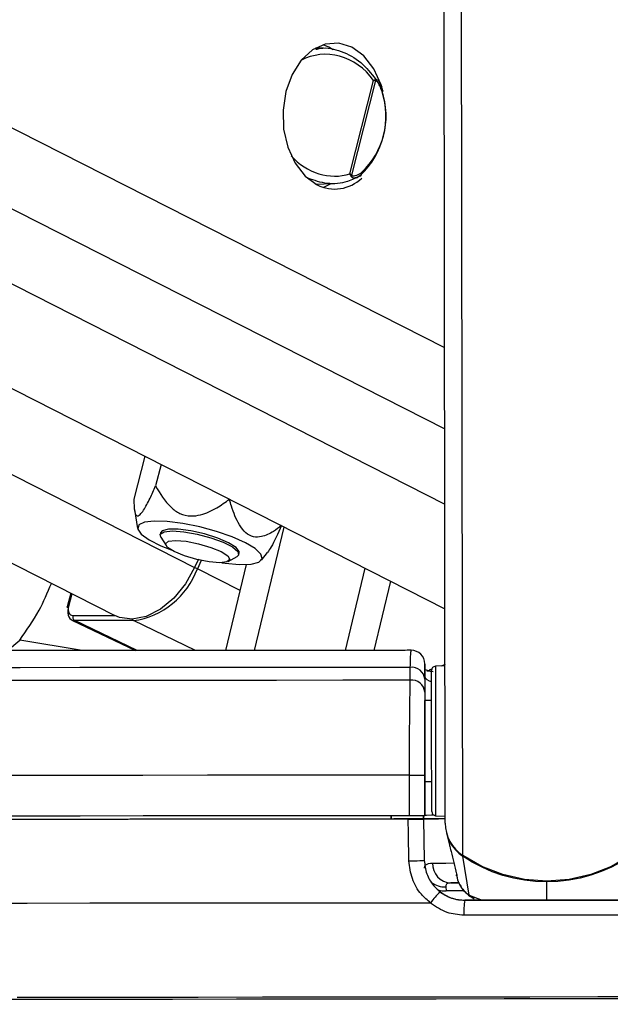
# Model space of a CAD drawing. Header units: millimetres. Extents: x 36407 to 443956, y 6043 to 409364.
# Tile 16 of 73: x 165722 to 167905, y 143756 to 147392. Entities that reach past the tile are written whole.
import ezdxf

# ---------------------------------------------------------------- set-up
doc = ezdxf.new("R2010")
doc.units = ezdxf.units.MM
doc.header["$LTSCALE"] = 50
doc.layers.add('COMPONENT_GEOMETRY', color=7, linetype='Continuous')
doc.styles.add('SLDTEXTSTYLE0', font='TXT', dxfattribs={"width": 0.75})
doc.dimstyles.new('SLDDIMSTYLE2', dxfattribs={"dimtxt": 2500, "dimasz": 165.1, "dimexe": 0, "dimexo": 0.0625, "dimgap": 625, "dimtad": 0, "dimtih": 1, "dimtoh": 1, "dimdec": 0, "dimrnd": 1e-09, "dimzin": 12, "dimdsep": 46, "dimtxsty": 'SLDTEXTSTYLE0', "dimsah": 1, "dimcen": 0.09, "dimadec": 0, "dimazin": 3, "dimtfac": 1, "dimtdec": 0, "dimtofl": 0, "dimtmove": 0, "dimatfit": 3, "dimfxl": 1, "dimfrac": 2, "dimtolj": 1, "dimtzin": 12, "dimarcsym": 0})

# ---------------------------------------------------------------- blocks, each defined once
blk = doc.blocks.new('_D_5')
at = {"layer": 'COMPONENT_GEOMETRY', "color": 7}
for p, q in [((239589.9, 151445.9), (252348.8, 151445.9)), ((252190.1, 151445.9), (252190.1, 97762.1)), ((252190.1, 40109.5), (252190.1, 93793.3)), ((95738.2, 40109.5), (252348.8, 40109.5))]:
    blk.add_line(p, q, dxfattribs=at)
for points in [[(252190.1, 151445.9), (252164.7, 151280.8), (252215.5, 151280.8)], [(252190.1, 40109.5), (252215.5, 40274.6), (252164.7, 40274.6)]]:
    blk.add_solid(points, dxfattribs=at)
at = {"layer": 'COMPONENT_GEOMETRY', "color": 7, "insert": (248495.6, 97016), "char_height": 2500, "attachment_point": 1, "style": 'SLDTEXTSTYLE0'}
blk.add_mtext('2227', dxfattribs=at)

msp = doc.modelspace()

# ---------------------------------------------------------------- linework, layer by layer
at = {"color": 7, "linetype": 'Continuous', "lineweight": 25}
for p, q in [((153970.88, 151981.17), (167294, 145216.88)), ((152722.14, 151970.31), (166073.64, 145191.62)), ((167295.06, 144425.48), (167285.25, 151710.56)), ((166865.34, 147290.4), (166843.25, 147299.53)), ((166881.19, 147281.2), (166865.34, 147290.4)), ((166845.35, 147286.53), (166815.31, 147287.27)), ((166942.84, 146822.88), (167030.41, 147167.81)), ((167037.06, 147167.1), (166948.5, 146818.25)), ((167052.65, 147158.15), (167051.24, 147161.08)), ((167064.56, 147129.99), (167064.6, 147129.87)), ((166979.1, 146814.92), (166984.23, 146817.91)), ((166815.31, 146785.29), (166880.73, 146786.91)), ((166843.25, 146773.03), (166873.72, 146786.73)), ((166184.37, 145780.24), (166144.08, 145621.5)), ((166244.91, 145749.51), (166224.8, 145670.27)), ((166146.07, 145582.93), (166158.1, 145513.02)), ((166590.18, 145062.86), (166699.57, 145518.67)), ((166243.1, 145497.64), (166241.35, 145490.79)), ((166243.66, 145481.11), (166263.48, 145449.98)), ((166383.59, 145399.71), (166368.91, 145369.72)), ((166493.22, 145391.66), (166525.49, 145409.56)), ((166532.13, 145416.97), (166533.88, 145423.82)), ((166615.91, 145396.8), (166638.18, 145425.05)), ((166393.62, 145394.68), (166378.9, 145364.63)), ((166484.08, 145062.77), (166560.4, 145380.78)), ((166926.1, 145063.18), (166998.94, 145366.68)), ((167032.2, 145063.29), (167093.5, 145318.67)), ((165910.9, 145274.24), (165898.12, 145223.93)), ((165915.39, 145175.35), (166150.42, 145062.54)), ((166142.65, 145173.09), (165925.64, 145173.09)), ((167165.91, 144953.01), (167165.76, 145000.55)), ((167219.33, 144968.59), (167219.29, 145008.15)), ((167294.29, 145006.27), (167258.5, 145004.35)), ((167295.09, 145010.56), (167280.2, 145005.51)), ((167219.33, 144968.59), (167219.46, 144878.55)), ((167239.26, 144986.13), (167220.58, 144991.71)), ((167227.32, 144987.17), (167250.04, 144984.85)), ((167245.03, 144993.6), (167237.13, 144990.92)), ((167219.35, 144956.91), (167219.41, 144909.37)), ((167244.46, 144878.58), (167219.45, 144878.55)), ((167219.45, 144878.55), (167219.46, 144878.54)), ((167220.03, 144453.33), (167219.65, 144730.95)), ((167163.27, 144452.77), (167163.07, 144602.77)), ((167219.83, 144602.92), (167220.03, 144452.92)), ((167219.86, 144578.55), (167244.86, 144578.58)), ((167219.86, 144578.55), (167220.03, 144453.76)), ((167219.86, 144578.55), (167220.02, 144454.02)), ((167095.03, 144452.87), (167095.04, 144440.33)), ((167095.04, 144440.33), (167095.03, 144452.7)), ((167214.58, 144452.88), (167214.81, 144440.85)), ((167214.8, 144441.23), (167214.59, 144452.88)), ((167220.02, 144454.02), (167220.03, 144453.76)), ((167220.03, 144453.33), (167220.03, 144452.92)), ((167259.24, 144452.86), (167295.03, 144451.03)), ((167214.81, 144440.85), (167105.28, 144440.7)), ((167105.28, 144440.34), (167105.28, 144440.7)), ((167105.28, 144440.7), (167105.28, 144440.34)), ((167214.8, 144441.23), (167214.81, 144441.51)), ((167214.81, 144441.51), (167217.7, 144287.74)), ((167214.81, 144440.85), (167214.81, 144440.41)), ((167214.81, 144440.41), (167217.68, 144287.8)), ((167299.67, 144389.6), (167310.4, 144344.06)), ((167217.68, 144287.8), (167217.67, 144287.85)), ((167383.17, 144158.79), (167359.99, 144302.8)), ((167334.33, 144246.41), (167334.84, 144244.39)), ((167336.28, 144234.23), (167338.37, 144225.35)), ((167315.59, 144204.28), (167347.11, 144204.31)), ((167296.94, 144190.2), (167298.71, 144175.38)), ((167367.85, 144140.65), (167367.85, 144140.6))]:
    msp.add_line(p, q, dxfattribs=at)
at = {"color": 8, "linetype": 'Continuous', "lineweight": 25}
for p, q in [((154719.35, 151987.67), (167293.47, 145603.66)), ((155256.06, 151992.34), (167293.1, 145881.01)), ((155836.92, 151997.4), (167292.7, 146181.18)), ((153357.33, 151975.83), (166368.91, 145369.72)), ((167359.51, 144305.76), (167349.94, 151408.5)), ((166537.16, 145283.97), (166378.9, 145364.63)), ((165914.62, 145272.35), (165902.69, 145225.31)), ((165919.07, 145192.36), (166072.17, 145192.36)), ((166155.95, 145062.54), (165925.64, 145173.09)), ((166372.64, 145062.69), (166142.65, 145173.09)), ((165676.8, 145062.31), (165722.32, 145101.16)), ((165953.53, 145062.43), (165722.32, 145101.16)), ((167238.6, 144989.79), (167230.04, 144986.72)), ((167670.45, 144141.04), (167670.35, 144208.44)), ((167364.4, 144175.45), (167298.71, 144175.38)), ((167383.17, 144158.79), (167431.22, 144140.73)), ((167403.31, 144148.47), (167383.17, 144158.79))]:
    msp.add_line(p, q, dxfattribs=at)
at = {"color": 7, "linetype": 'Continuous', "lineweight": 25, "flags": 128}
for points in [[(167061.55, 147141.36), (167058.36, 147151.46), (167031.39, 147210.74), (166994.5, 147258.13), (166950.19, 147290.4), (166901.48, 147305.35), (166851.7, 147301.97), (166804.24, 147280.48), (166762.32, 147242.35), (166728.81, 147190.17), (166705.99, 147127.51), (166695.42, 147058.63), (166697.81, 146988.23), (166713, 146921.1), (166739.97, 146861.82), (166776.86, 146814.43), (166821.17, 146782.16), (166821.17, 146782.16)], [(166556.43, 145460.73), (166507.55, 145482.38), (166449.85, 145502.43), (166387.6, 145519.38), (166325.41, 145531.98), (166267.9, 145539.3), (166219.33, 145540.79), (166183.31, 145536.34), (166162.5, 145526.29), (166158.46, 145511.38), (166171.48, 145492.7), (166200.59, 145471.66), (166243.63, 145449.8), (166281.83, 145434.35)], [(166494.55, 145460.73), (166454.01, 145478.07), (166405.57, 145493.31), (166355.06, 145504.62), (166308.59, 145510.64), (166271.76, 145510.64), (166248.99, 145504.62), (166243.1, 145497.64)], [(166243.66, 145481.11), (166242.09, 145492.71), (166256.66, 145501.51), (166286.92, 145504.57)], [(166286.92, 145504.57), (166329.22, 145501.51), (166378.45, 145492.71), (166428.69, 145479.23), (166473.87, 145462.69), (166508.54, 145445.08), (166528.52, 145428.54), (166531.4, 145415.06), (166525.49, 145409.56)], [(166298.75, 145469.1), (166338.03, 145465.96), (166383.72, 145457), (166428.86, 145443.6), (166466.59, 145427.79), (166491.14, 145411.98), (166498.8, 145398.57), (166488.39, 145389.62), (166461.49, 145386.47), (166422.22, 145389.62), (166376.53, 145398.57), (166331.38, 145411.98), (166293.66, 145427.79), (166269.1, 145443.6), (166261.44, 145457), (166271.86, 145465.96), (166298.75, 145469.1)], [(166469.64, 145386.68), (166481.18, 145385.12), (166534.72, 145380.67), (166577.41, 145382.16), (166606.09, 145389.48), (166618.63, 145402.08), (166614.1, 145419.03), (166592.84, 145439.08), (166556.43, 145460.73)], [(166533.88, 145423.82), (166533.9, 145428.15), (166522.3, 145443.4), (166494.55, 145460.73)], [(166368.91, 145369.72), (166334.59, 145308.74), (166291.43, 145256.07), (166242.22, 145215.13), (166190.14, 145188.58), (166138.59, 145178.12), (166090.89, 145184.46), (166073.64, 145191.62)], [(165902.06, 145220.24), (165900.32, 145221.23), (165899.05, 145222.18), (165898.3, 145223.06), (165898.1, 145223.82), (165898.12, 145223.93)], [(167165.76, 145000.55), (166910.13, 145000.27), (166658.79, 145000.02), (166413.15, 144999.81), (166174.62, 144999.63), (165944.54, 144999.48), (165724.21, 144999.37), (165514.88, 144999.29), (165317.73, 144999.26), (165133.87, 144999.26), (164964.35, 144999.29), (164810.11, 144999.37), (164672.05, 144999.48), (164550.93, 144999.63), (164447.44, 144999.81), (164362.17, 145000.02), (164295.59, 145000.27), (164248.08, 145000.55)], [(167244.58, 144788.43), (167244.49, 144852.08), (167244.42, 144907.32), (167244.36, 144950.37), (167244.32, 144978.31), (167244.31, 144989.23), (167244.3, 144989.35)], [(167165.91, 144953.01), (166916.86, 144952.74), (166671.64, 144952.49), (166431.51, 144952.28), (166197.69, 144952.09), (165971.37, 144951.94), (165753.72, 144951.82), (165545.84, 144951.74), (165348.78, 144951.69), (165163.56, 144951.67), (164991.11, 144951.69), (164832.34, 144951.74), (164688.02, 144951.82), (164558.91, 144951.94), (164445.66, 144952.09), (164348.85, 144952.28), (164268.98, 144952.49), (164206.44, 144952.74), (164161.56, 144953.01)], [(167244.46, 144878.58), (167244.45, 144885.5), (167244.44, 144893.58)], [(167219.65, 144730.95), (167219.62, 144759.85), (167219.58, 144787.56), (167219.55, 144813.06), (167219.51, 144835.38), (167219.49, 144853.69), (167219.48, 144867.29), (167219.46, 144875.68), (167219.46, 144878.54)], [(167245.01, 144467.82), (167245, 144474.78), (167244.97, 144498.92), (167244.92, 144538.71), (167244.85, 144591.44), (167244.76, 144653.51), (167244.67, 144720.7), (167244.58, 144788.43)], [(167163.07, 144602.77), (166910.29, 144602.49), (166661.06, 144602.24), (166416.55, 144602.01), (166177.89, 144601.82), (165946.23, 144601.66), (165722.62, 144601.52), (165508.12, 144601.42), (165303.73, 144601.36), (165110.4, 144601.33), (164929.05, 144601.33), (164760.52, 144601.36), (164605.6, 144601.42), (164465.01, 144601.52), (164339.41, 144601.66), (164229.38, 144601.82), (164135.46, 144602.01), (164058.06, 144602.24), (163997.56, 144602.49), (163954.23, 144602.77)], [(167163.07, 144602.77), (167173.71, 144602.79), (167184.17, 144602.8), (167193.99, 144602.82), (167202.71, 144602.84), (167209.93, 144602.86), (167215.35, 144602.88), (167218.69, 144602.9), (167219.83, 144602.92)], [(167244.88, 144563.58), (167244.88, 144566.3), (167244.86, 144578.58)], [(167163.27, 144452.77), (166910.49, 144452.49), (166661.26, 144452.24), (166416.74, 144452.01), (166178.1, 144451.82), (165946.42, 144451.66), (165722.82, 144451.53), (165508.32, 144451.43), (165303.93, 144451.36), (165110.6, 144451.33), (164929.25, 144451.33), (164760.73, 144451.36), (164605.8, 144451.43), (164465.21, 144451.53), (164339.61, 144451.66), (164229.58, 144451.82), (164135.65, 144452.01), (164058.26, 144452.24), (163997.76, 144452.49), (163954.43, 144452.77)], [(167220.03, 144452.92), (167218.9, 144452.9), (167215.55, 144452.88), (167210.13, 144452.86), (167202.91, 144452.84), (167194.19, 144452.82), (167184.38, 144452.8), (167173.92, 144452.79), (167163.27, 144452.77)], [(167253.66, 144454.25), (167244.39, 144454.21), (167226.18, 144454.11), (167220.02, 144454.02)], [(167157.96, 144440.27), (166891.88, 144439.97), (166629.84, 144439.71), (166373.19, 144439.48), (166123.27, 144439.28), (165881.38, 144439.12), (165648.76, 144438.99), (165426.64, 144438.89), (165216.15, 144438.84), (165018.39, 144438.82), (164834.4, 144438.84), (164665.11, 144438.89), (164511.42, 144438.99), (164374.12, 144439.12), (164253.91, 144439.28), (164151.43, 144439.48), (164067.21, 144439.71), (164001.67, 144439.97), (163955.18, 144440.27)], [(167105.28, 144440.34), (166853.99, 144440.06), (166606.7, 144439.82), (166364.62, 144439.61), (166128.95, 144439.42), (165900.83, 144439.27), (165681.38, 144439.15), (165471.67, 144439.07), (165272.75, 144439.02), (165085.57, 144439), (164911.07, 144439.02), (164750.09, 144439.07), (164603.42, 144439.15), (164471.79, 144439.27), (164355.83, 144439.42), (164256.12, 144439.61), (164173.14, 144439.82), (164107.31, 144440.06), (164058.94, 144440.34)], [(167160.89, 144285.91), (167159, 144385.88), (167157.96, 144440.27)], [(167214.79, 144441.89), (167234.57, 144441.94), (167295.85, 144442.09)], [(167214.81, 144441.51), (167221.07, 144441.6), (167239.61, 144441.71), (167269.64, 144441.82), (167295.85, 144441.9)], [(167160.89, 144285.91), (167171.54, 144286.11), (167182.01, 144286.34), (167191.83, 144286.59), (167200.55, 144286.86), (167207.79, 144287.12), (167213.2, 144287.37), (167216.55, 144287.6), (167217.68, 144287.8)], [(167980.94, 144306.59), (167909.82, 144265.7), (167833.15, 144235.77), (167752.71, 144217.48), (167670.36, 144211.26), (167587.98, 144217.26), (167507.49, 144235.33), (167430.75, 144265.06), (167359.51, 144305.76)], [(167670.35, 144208.44), (167629.11, 144209.91), (167588.11, 144214.43), (167547.58, 144221.96), (167507.74, 144232.47), (167468.85, 144245.9), (167431.11, 144262.16), (167394.76, 144281.16), (167359.99, 144302.8)], [(167980.47, 144303.63), (167945.76, 144281.9), (167909.46, 144262.8), (167871.77, 144246.44), (167832.9, 144232.91), (167793.11, 144222.29), (167752.59, 144214.65), (167711.6, 144210.02), (167670.35, 144208.44)], [(167344.35, 144204.38), (167332.24, 144204.34), (167315.59, 144204.28)], [(167240.98, 144130.37), (166979.74, 144130.07), (166721.94, 144129.81), (166468.86, 144129.57), (166221.77, 144129.36), (165981.89, 144129.19), (165750.41, 144129.05), (165528.49, 144128.94), (165317.24, 144128.87), (165117.7, 144128.84), (164930.87, 144128.84), (164757.68, 144128.87), (164599, 144128.94), (164455.61, 144129.05), (164328.21, 144129.19), (164217.46, 144129.36), (164123.9, 144129.57), (164048, 144129.81), (163990.13, 144130.07), (163950.58, 144130.37)], [(167973.04, 144141.47), (167897.51, 144141.36), (167821.87, 144141.25), (167746.18, 144141.15), (167670.45, 144141.04), (167594.72, 144140.94), (167519.02, 144140.84), (167443.39, 144140.75), (167367.85, 144140.65)], [(167367.85, 144140.6), (167443.39, 144140.69), (167519.03, 144140.79), (167594.72, 144140.89), (167670.45, 144140.99), (167746.17, 144141.09), (167821.88, 144141.2), (167897.51, 144141.3), (167973.04, 144141.41)], [(167977.19, 144085.94), (167900.63, 144085.83), (167823.98, 144085.72), (167747.27, 144085.61), (167670.53, 144085.51), (167593.77, 144085.41), (167517.06, 144085.31), (167440.41, 144085.21), (167363.85, 144085.11)], [(168017.68, 143776.63), (167765.64, 143776.27), (167513.13, 143775.94), (167261.4, 143775.62), (167011.72, 143775.34), (166765.32, 143775.08), (166523.42, 143774.85), (166287.26, 143774.66), (166057.97, 143774.49), (165836.73, 143774.36), (165624.63, 143774.26)], [(168109.07, 143783.92), (167859.09, 143783.55), (167608.18, 143783.21), (167357.59, 143782.89), (167108.52, 143782.59), (166862.19, 143782.33), (166619.8, 143782.09), (166382.53, 143781.88), (166151.54, 143781.7), (165927.95, 143781.55), (165712.85, 143781.44)]]:
    msp.add_lwpolyline(points, dxfattribs=at)
at = {"color": 8, "linetype": 'Continuous', "lineweight": 25, "flags": 128}
for points in [[(167064.6, 147129.87), (167064.63, 147129.75), (167064.47, 147129.03), (167063.87, 147128.21), (167062.85, 147127.33), (167061.44, 147126.41)], [(165898.12, 145223.93), (165898.47, 145224.45), (165899.39, 145224.92), (165900.8, 145225.21), (165902.69, 145225.31)], [(167258.5, 145004.35), (167258.5, 145004.22), (167258.51, 144992.67), (167258.56, 144963.13), (167258.62, 144917.6), (167258.69, 144859.19), (167258.79, 144791.89)], [(167239.25, 144986), (167243.92, 144984.34), (167244.31, 144984.16)], [(167258.79, 144791.89), (167258.88, 144720.27), (167258.98, 144649.22), (167259.07, 144583.58), (167259.15, 144527.82), (167259.2, 144485.74), (167259.24, 144460.22), (167259.24, 144452.86)], [(167247.97, 144277.92), (167270.1, 144278), (167297.62, 144278.09), (167326.21, 144278.16)], [(167271.01, 144178.08), (167283.53, 144175.74), (167298.71, 144175.38)]]:
    msp.add_lwpolyline(points, dxfattribs=at)
at = {"color": 7, "linetype": 'Continuous', "lineweight": 25}
for centre, radius, start, end in [((167019.75, 147165.69), 17.36, 4.68592, 16.81974), ((166775.74, 147036.2), 300.58, 313.09138, 18.41973), ((166790.58, 147036.2), 285.48, 313.08962, 18.41963), ((166932.46, 146830.29), 20.05, 313.4924, 323.10581), ((166886.06, 146912.89), 145.95, 243.60341, 313.45182), ((166101.29, 145465.58), 295.4, 278.04902, 340.01626), ((165935.22, 145187.12), 16.99, 162.01442, 235.66445), ((167169.28, 145013.44), 50, 0.0366, 90.29903), ((167171.79, 144953.23), 47.7, 4.4233, 97.25352), ((167259.31, 144989.37), 15, 93.07703, 180.07703), ((167171.87, 144905.7), 47.69, 4.42209, 97.17173), ((167260.01, 144467.84), 15, 180.07703, 267.07703), ((167440.02, 144426.3), 144.96, 180.32422, 236.26238), ((167441.33, 144423.85), 145.85, 207.16325, 236.10024), ((167319.39, 144275.64), 71.46, 178.167, 266.95551), ((167390.62, 144034.61), 177.66, 129.77941, 147.38226), ((167542.72, 144100.11), 179.49, 166.96488, 184.7944)]:
    msp.add_arc(centre, radius, start, end, dxfattribs=at)
at = {"color": 8, "linetype": 'Continuous', "lineweight": 25}
for centre, radius, start, end in [((166978.11, 146823.62), 8.55, 316.82129, 28.67971), ((166247.82, 145102.18), 293.36, 63.45931, 65.64865), ((166148.02, 145183.39), 11.62, 207.1643, 242.4567), ((167366.76, 144302.26), 6.79, 155.7279, 175.43024), ((167292.76, 144268.39), 78.3, 232.19679, 273.05644), ((167786.54, 144210), 116.19, 179.37795, 180.76675)]:
    msp.add_arc(centre, radius, start, end, dxfattribs=at)
for start_param, end_param in [(4.9219263, 6.3388321), (1.9014521, 3.0169497)]:
    msp.add_ellipse((166869.22, 147039.39), major_axis=(-97.44, 207.28), ratio=0.8950072, start_param=start_param, end_param=end_param, dxfattribs=at)
at = {"color": 7, "linetype": 'Continuous', "lineweight": 25}
for centre, major_axis, ratio, start_param, end_param in [((165937.42, 145220.24), (22.34, 44.74), 0.6667204, 1.8921515, 3.4629478), ((165927.43, 145225.31), (15.84, 31.21), 0.6654379, 1.8965233, 3.4673197)]:
    msp.add_ellipse(centre, major_axis=major_axis, ratio=ratio, start_param=start_param, end_param=end_param, dxfattribs=at)
for points, knots in [([(166817.05, 147282.86), (166822.47, 147284.23), (166852.77, 147291.9), (166912.04, 147277.36), (166985.47, 147239.95), (167021.07, 147193.86), (167038.49, 147171.31)], [0, 0, 0, 0, 0.0674524, 0.3768436, 0.6950024, 1, 1, 1, 1]), ([(167030.41, 147167.81), (167030.47, 147167.84), (167032.67, 147168.87), (167034.55, 147169.8), (167036.37, 147170.71)], [0, 0, 0, 0, 0.0289091, 1, 1, 1, 1]), ([(167037.06, 147167.1), (167035.02, 147167.35), (167032.92, 147167.59), (167030.48, 147167.8), (167030.41, 147167.81)], [0, 0, 0, 0, 0.9711851, 1, 1, 1, 1]), ([(167036.37, 147170.71), (167037.22, 147171.01), (167039.8, 147171.94), (167043.68, 147170.47), (167049.24, 147165.45), (167053.39, 147159.66), (167054.88, 147153.79), (167055.03, 147153.2)], [0, 0, 0, 0, 0.10009941, 0.30455399, 0.48521596, 0.94837326, 1, 1, 1, 1]), ([(167061.44, 147126.41), (167058.89, 147133.99), (167054.72, 147146.39), (167047.55, 147158.64), (167042.53, 147164.4), (167039.58, 147166.96), (167037.62, 147167.07), (167037.06, 147167.1)], [0, 0, 0, 0, 0.4557312, 0.7450946, 0.8506702, 0.9570373, 1, 1, 1, 1]), ([(167064.43, 147129.82), (167063.42, 147133.48), (167061.12, 147141.84), (167057.22, 147149.12), (167055.03, 147153.2)], [0, 0, 0, 0, 0.4391447, 1, 1, 1, 1]), ([(166981.09, 146816.7), (166965.5, 146808.71), (166927.57, 146789.26), (166859.35, 146781.88), (166811.28, 146798.67), (166787.61, 146806.95)], [0, 0, 0, 0, 0.2613159, 0.636226, 1, 1, 1, 1]), ([(166946.26, 146815.74), (166945.26, 146818.05), (166944.23, 146820.44), (166942.88, 146822.81), (166942.84, 146822.88)], [0, 0, 0, 0, 0.9714691, 1, 1, 1, 1]), ([(166942.84, 146822.88), (166942.9, 146822.83), (166945.01, 146821.31), (166946.78, 146819.75), (166948.5, 146818.25)], [0, 0, 0, 0, 0.0279758, 1, 1, 1, 1]), ([(166948.5, 146818.25), (166948.97, 146817.74), (166950.29, 146816.34), (166955.21, 146815), (166966.64, 146816.24), (166977.55, 146821.79), (166984.73, 146827.08), (166985.61, 146827.72)], [0, 0, 0, 0, 0.0453417, 0.1255736, 0.375669, 0.9241024, 1, 1, 1, 1]), ([(166979.1, 146814.92), (166979, 146814.83), (166976.39, 146812.52), (166973.55, 146811.15), (166970.83, 146809.85)], [0, 0, 0, 0, 0.0402199, 1, 1, 1, 1]), ([(166144.08, 145621.5), (166144.6, 145601.22), (166145.33, 145572.64), (166155.34, 145557.32), (166166.51, 145562.07), (166183.28, 145584.5), (166203.09, 145622.04), (166217.93, 145655.01), (166224.8, 145670.27)], [0, 0, 0, 0, 0.2986595, 0.4209704, 0.5444984, 0.650576, 0.8382696, 1, 1, 1, 1]), ([(166224.8, 145670.27), (166241.26, 145641.9), (166264.46, 145601.9), (166313.51, 145566.77), (166352.68, 145557.29), (166400.62, 145563.91), (166449.31, 145586.78), (166482.34, 145610.52), (166497.64, 145621.5)], [0, 0, 0, 0, 0.2986537, 0.4209783, 0.5445035, 0.6505776, 0.8382751, 1, 1, 1, 1]), ([(166689.75, 145523.96), (166680.03, 145516.58), (166656.62, 145498.8), (166621.68, 145481.92), (166585.8, 145480.35), (166556.41, 145495.66), (166527.01, 145534.26), (166509.46, 145579.67), (166500.06, 145612.93), (166497.64, 145621.5)], [0, 0, 0, 0, 0.13390296, 0.32270694, 0.44222712, 0.56276835, 0.69227943, 0.92066676, 1, 1, 1, 1]), ([(166689.75, 145523.96), (166676.75, 145494.84), (166659, 145455.05), (166642.42, 145431.51), (166637.98, 145425.2)], [0, 0, 0, 0, 0.7319366, 1, 1, 1, 1]), ([(167169.22, 145063.44), (167148.93, 145063.42), (167054.42, 145063.31), (166887.49, 145063.14), (166670.75, 145062.93), (166458.99, 145062.75), (166253.15, 145062.6), (166054.3, 145062.47), (165863.37, 145062.38), (165681.33, 145062.31), (165509.07, 145062.27), (165347.42, 145062.27), (165197.24, 145062.29), (165059.18, 145062.35), (164934.04, 145062.43), (164822.33, 145062.54), (164724.78, 145062.68), (164641.64, 145062.85), (164574.18, 145063.04), (164525.39, 145063.24), (164506.22, 145063.37), (164498.32, 145063.43)], [0, 0, 0, 0, 0.0152236, 0.0709314, 0.1266484, 0.1823638, 0.2380788, 0.2937913, 0.3495025, 0.4052115, 0.4609171, 0.5166184, 0.5723137, 0.628, 0.6836746, 0.7393288, 0.7949538, 0.8505247, 0.9059951, 0.9612495, 1, 1, 1, 1]), ([(167219.29, 145008.15), (167219.28, 145011.65), (167219.27, 145018.86), (167219.32, 144977.95), (167219.35, 144956.91)], [0, 0, 0, 0, 0.4856724, 1, 1, 1, 1]), ([(167163.07, 144602.77), (167163.08, 144647.46), (167163.09, 144736.8), (167163.98, 144855.63), (167165.07, 144922.48), (167165.8, 144948.88), (167165.91, 144953.01)], [0, 0, 0, 0, 0.3136643, 0.6271446, 0.941619, 1, 1, 1, 1]), ([(167219.41, 144909.37), (167219.42, 144905.76), (167219.46, 144882.67), (167219.53, 144824.21), (167219.67, 144720.21), (167219.78, 144642.02), (167219.83, 144602.92)], [0, 0, 0, 0, 0.0584371, 0.37309002, 0.68652191, 1, 1, 1, 1]), ([(167157.96, 144440.27), (167163.6, 144440.28), (167174.89, 144440.29), (167190.93, 144440.32), (167203.84, 144440.35), (167212.97, 144440.38), (167214.18, 144440.4), (167214.81, 144440.41)], [0, 0, 0, 0, 0.1975402, 0.3950522, 0.5927088, 0.7902785, 1, 1, 1, 1]), ([(167310.73, 144344.1), (167310.94, 144342.77), (167312.95, 144329.69), (167314.85, 144324.89), (167316.55, 144320.59)], [0, 0, 0, 0, 0.1015518, 1, 1, 1, 1]), ([(167316.55, 144320.59), (167319.86, 144307.02), (167326.56, 144279.53), (167333.5, 144251.78), (167337.02, 144237.72)], [0, 0, 0, 0, 0.4932613, 1, 1, 1, 1]), ([(167240.98, 144130.37), (167229.15, 144140.62), (167200.49, 144165.45), (167168.92, 144219.14), (167163.56, 144263.68), (167160.89, 144285.91)], [0, 0, 0, 0, 0.2603463, 0.6306857, 1, 1, 1, 1]), ([(167217.67, 144287.85), (167219.63, 144271.13), (167223.53, 144237.68), (167249.92, 144193.43), (167288.24, 144160.17), (167330, 144142.99), (167357.32, 144141.3), (167367.85, 144140.65)], [0, 0, 0, 0, 0.215296, 0.4305642, 0.6464982, 0.8637974, 1, 1, 1, 1]), ([(167217.68, 144287.8), (167219.65, 144271.13), (167223.61, 144237.77), (167246.93, 144197.49), (167268.18, 144178.83), (167276.95, 144171.14)], [0, 0, 0, 0, 0.3700181, 0.7403006, 1, 1, 1, 1]), ([(167218.24, 144258.52), (167218.99, 144263.37), (167220.78, 144275.02), (167237.95, 144276.85), (167247.97, 144277.92)], [0, 0, 0, 0, 0.41643175, 1, 1, 1, 1]), ([(167335.69, 144242.17), (167335.69, 144242.17), (167336.13, 144242.17), (167335.95, 144242.38), (167335.77, 144242.6)], [0, 0, 0, 0, 0.0053204, 1, 1, 1, 1]), ([(167335.77, 144242.6), (167335.78, 144242.61), (167335.78, 144242.63), (167335.79, 144242.65), (167335.79, 144242.66)], [0, 0, 0, 0, 0.4951622, 1, 1, 1, 1]), ([(167315.59, 144204.28), (167309.9, 144203.73), (167302.94, 144203.06), (167297.18, 144198.05), (167297.05, 144193.69), (167296.94, 144190.2)], [0, 0, 0, 0, 0.4777898, 0.5837281, 1, 1, 1, 1]), ([(167276.95, 144171.14), (167291.43, 144162.02), (167319.32, 144144.46), (167352.1, 144141.85), (167367.85, 144140.6)], [0, 0, 0, 0, 0.5193977, 1, 1, 1, 1]), ([(167350.7, 144196.3), (167351.66, 144193.83), (167355.39, 144184.24), (167366.67, 144172.25), (167382.58, 144157.39), (167394.96, 144150.52), (167402.39, 144146.39)], [0, 0, 0, 0, 0.1065279, 0.4135442, 0.6479236, 1, 1, 1, 1]), ([(167363.85, 144085.11), (167342.48, 144087.03), (167297.58, 144091.07), (167260.44, 144116.86), (167240.98, 144130.37)], [0, 0, 0, 0, 0.4758732, 1, 1, 1, 1])]:
    msp.add_open_spline(points, degree=3, knots=knots, dxfattribs=at)
at = {"color": 8, "linetype": 'Continuous', "lineweight": 25}
for points, knots in [([(166970.83, 146809.85), (166969.71, 146809.1), (166966.38, 146806.89), (166960.97, 146806.16), (166955.41, 146806.72), (166951.18, 146808.86), (166948.1, 146811.82), (166946.79, 146814.62), (166946.26, 146815.74)], [0, 0, 0, 0, 0.13814145, 0.4116078, 0.61668633, 0.7743743, 0.90935201, 1, 1, 1, 1]), ([(165722.32, 145101.16), (165747.59, 145136.51), (165792.7, 145199.62), (165825.14, 145276.65), (165839.41, 145310.54)], [0, 0, 0, 0, 0.5600743, 1, 1, 1, 1]), ([(167165.76, 145000.55), (167166.46, 145024.2), (167167.5, 145059.52), (167168.8, 145061.48), (167169.23, 145062.13)], [0, 0, 0, 0, 0.6694394, 1, 1, 1, 1]), ([(167244.37, 144947.05), (167241.67, 144948.06), (167223.23, 144954.96), (167221.13, 144962.31), (167219.33, 144968.59)], [0, 0, 0, 0, 0.1459485, 1, 1, 1, 1]), ([(167337.02, 144237.72), (167337.44, 144232.89), (167337.95, 144227), (167336.82, 144233.18), (167336.62, 144234.3)], [0, 0, 0, 0, 0.8193325, 1, 1, 1, 1]), ([(167338.64, 144225.4), (167338.84, 144224.18), (167340.38, 144214.88), (167348.08, 144197.58), (167362.38, 144175.47), (167376.4, 144164.22), (167383.17, 144158.79)], [0, 0, 0, 0, 0.0449945, 0.3454674, 0.6836266, 1, 1, 1, 1])]:
    msp.add_open_spline(points, degree=3, knots=knots, dxfattribs=at)

# ---------------------------------------------------------------- dimensions: what is measured, and where the dimension line sits
at = {"layer": 'COMPONENT_GEOMETRY', "color": 7}
dim = msp.add_linear_dim(base=(252190.07, 40109.55), p1=(239526.37, 151445.89), p2=(95674.72, 40109.55), angle=90, dimstyle='SLDDIMSTYLE2', dxfattribs=at)
dim.commit()
dim.dimension.update_dxf_attribs({"geometry": '_D_5', "text_midpoint": (252190.07, 95777.72), "dimtype": 160})

doc.saveas('drawing.dxf')
